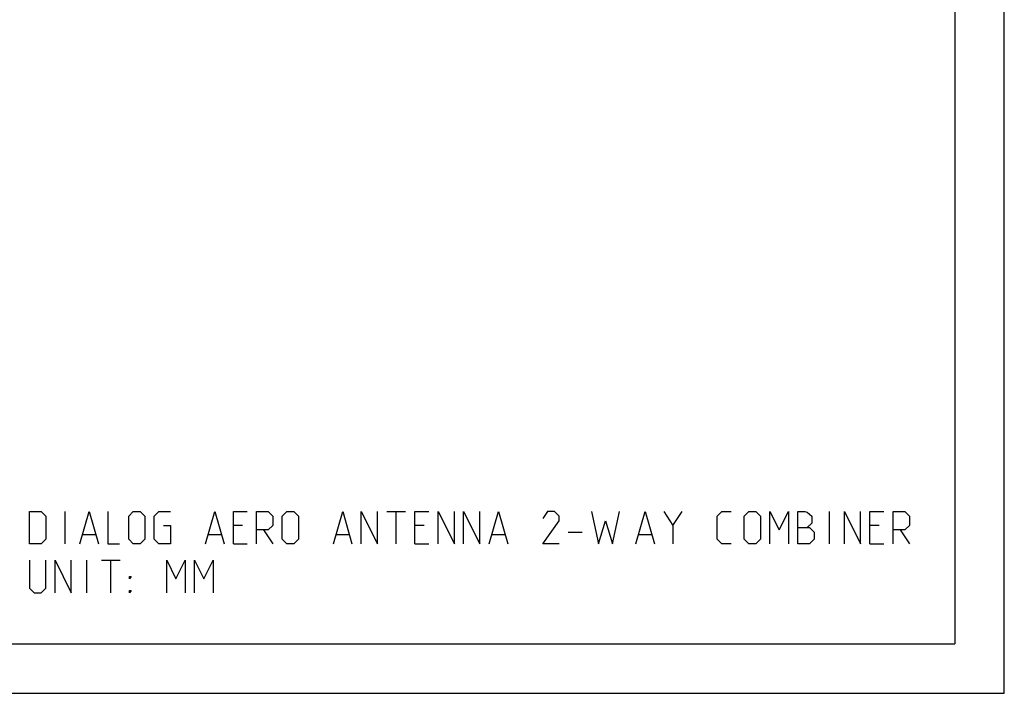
# Model space of a CAD drawing. Header units: inches. Extents: x 0 to 17, y 0 to 11.
# Tile 6 of 8: x 11 to 17, y 0 to 4.1. Entities that reach past the tile are written whole.
import ezdxf

# ---------------------------------------------------------------- set-up
doc = ezdxf.new("R2010")
doc.units = ezdxf.units.IN
doc.header["$LTSCALE"] = 0.935
doc.header["$MEASUREMENT"] = 0
doc.layers.get('0').update_dxf_attribs({"linetype": 'CONTINUOUS'})

msp = doc.modelspace()

# ---------------------------------------------------------------- linework, layer by layer
at = {"color": 7, "linetype": 'Continuous'}
for p, q in [((17, 0), (17, 11)), ((16.7, 10.7), (16.7, 0.3)), ((0.3, 0.3), (16.7, 0.3)), ((0, 0), (17, 0))]:
    msp.add_line(p, q, dxfattribs=at)
at = {"color": 2, "linetype": 'Continuous'}
for p, q in [((11.3228, 0.9034), (11.3228, 1.1002)), ((13.2678, 1.1002), (13.3803, 1.1002)), ((13.3241, 0.9034), (13.3241, 1.1002)), ((14.9973, 1.0158), (15.0535, 1.1002)), ((15.9441, 0.9034), (15.9441, 1.1002)), ((12.3961, 1.0158), (12.3398, 1.0158)), ((13.4928, 1.0158), (13.4366, 1.0158)), ((16.244, 1.0158), (16.1878, 1.0158)), ((11.4306, 0.9596), (11.5056, 0.9596)), ((12.1898, 0.9596), (12.2648, 0.9596)), ((12.5226, 0.9877), (12.5789, 0.9034)), ((12.9632, 0.9596), (13.0382, 0.9596)), ((13.9053, 0.9596), (13.9802, 0.9596)), ((14.3646, 0.9737), (14.4489, 0.9737)), ((14.7911, 0.9596), (14.8661, 0.9596)), ((16.3706, 0.9877), (16.4268, 0.9034)), ((12.3398, 0.9034), (12.4242, 0.9034)), ((13.4366, 0.9034), (13.5209, 0.9034)), ((16.1878, 0.9034), (16.2721, 0.9034)), ((11.454, 0.6081), (11.454, 0.8049)), ((11.543, 0.8049), (11.6555, 0.8049)), ((11.5993, 0.6081), (11.5993, 0.8049))]:
    msp.add_line(p, q, dxfattribs=at)
for points in [[(11.1072, 0.9034), (11.1072, 1.1002), (11.1775, 1.1002), (11.2056, 1.0721), (11.2056, 0.9315), (11.1775, 0.9034), (11.1072, 0.9034)], [(11.4118, 0.9034), (11.4681, 1.1002), (11.5243, 0.9034)], [(11.5805, 1.1002), (11.5805, 0.9034), (11.6508, 0.9034)], [(11.7071, 0.9315), (11.7071, 1.0721), (11.7352, 1.1002), (11.7774, 1.1002), (11.8055, 1.0721), (11.8055, 0.9315), (11.7774, 0.9034), (11.7352, 0.9034), (11.7071, 0.9315)], [(11.918, 1.0158), (11.9602, 1.0158), (11.9602, 0.9034), (11.8899, 0.9034), (11.8618, 0.9315), (11.8618, 1.0721), (11.8899, 1.1002), (11.9602, 1.1002)], [(12.1711, 0.9034), (12.2273, 1.1002), (12.2836, 0.9034)], [(12.3398, 0.9034), (12.3398, 1.1002), (12.4242, 1.1002)], [(12.4804, 0.9034), (12.4804, 1.1002), (12.5507, 1.1002), (12.5789, 1.0721), (12.5789, 1.0158), (12.5507, 0.9877), (12.4804, 0.9877)], [(12.6351, 0.9315), (12.6351, 1.0721), (12.6632, 1.1002), (12.7054, 1.1002), (12.7335, 1.0721), (12.7335, 0.9315), (12.7054, 0.9034), (12.6632, 0.9034), (12.6351, 0.9315)], [(12.9444, 0.9034), (13.0007, 1.1002), (13.0569, 0.9034)], [(13.1132, 0.9034), (13.1132, 1.1002), (13.2116, 0.9034), (13.2116, 1.1002)], [(13.4366, 0.9034), (13.4366, 1.1002), (13.5209, 1.1002)], [(13.5772, 0.9034), (13.5772, 1.1002), (13.6756, 0.9034), (13.6756, 1.1002)], [(13.7318, 0.9034), (13.7318, 1.1002), (13.8303, 0.9034), (13.8303, 1.1002)], [(13.8865, 0.9034), (13.9427, 1.1002), (13.999, 0.9034)], [(14.3083, 0.9034), (14.2099, 0.9034), (14.3083, 1.044), (14.3083, 1.0721), (14.2802, 1.1002), (14.238, 1.1002), (14.2099, 1.058)], [(14.5052, 1.1002), (14.5474, 0.9034), (14.5895, 1.044), (14.6317, 0.9034), (14.6739, 1.1002)], [(14.7723, 0.9034), (14.8286, 1.1002), (14.8848, 0.9034)], [(14.9411, 1.1002), (14.9973, 1.0158), (14.9973, 0.9034)], [(15.3488, 0.9034), (15.2926, 0.9034), (15.2645, 0.9315), (15.2645, 1.0721), (15.2926, 1.1002), (15.3488, 1.1002)], [(15.4285, 0.9315), (15.4285, 1.0721), (15.4566, 1.1002), (15.4988, 1.1002), (15.5269, 1.0721), (15.5269, 0.9315), (15.4988, 0.9034), (15.4566, 0.9034), (15.4285, 0.9315)], [(15.5832, 0.9034), (15.5832, 1.1002), (15.6394, 0.9877), (15.6957, 1.1002), (15.6957, 0.9034)], [(15.7519, 0.9034), (15.7519, 1.1002), (15.7941, 1.1002), (15.8081, 1.0955), (15.8363, 1.0721), (15.8363, 1.0299), (15.8081, 1.0018)], [(16.0331, 0.9034), (16.0331, 1.1002), (16.1315, 0.9034), (16.1315, 1.1002)], [(16.1878, 0.9034), (16.1878, 1.1002), (16.2721, 1.1002)], [(16.3284, 0.9034), (16.3284, 1.1002), (16.3987, 1.1002), (16.4268, 1.0721), (16.4268, 1.0158), (16.3987, 0.9877), (16.3284, 0.9877)], [(15.7519, 1.0018), (15.8222, 1.0018), (15.8503, 0.9737), (15.8503, 0.9315), (15.8222, 0.9034), (15.7519, 0.9034)], [(11.1072, 0.8049), (11.1072, 0.6362), (11.1353, 0.6081), (11.1775, 0.6081), (11.2056, 0.6362), (11.2056, 0.8049)], [(11.2618, 0.6081), (11.2618, 0.8049), (11.3603, 0.6081), (11.3603, 0.8049)], [(11.9368, 0.6081), (11.9368, 0.8049), (11.993, 0.6925), (12.0492, 0.8049), (12.0492, 0.6081)], [(12.1055, 0.6081), (12.1055, 0.8049), (12.1617, 0.6925), (12.218, 0.8049), (12.218, 0.6081)], [(11.7118, 0.6925), (11.7118, 0.7065), (11.7212, 0.7065), (11.7118, 0.6925)], [(11.7118, 0.6081), (11.7118, 0.6221), (11.7212, 0.6221), (11.7118, 0.6081)]]:
    msp.add_lwpolyline(points, dxfattribs=at)

doc.saveas('drawing.dxf')
